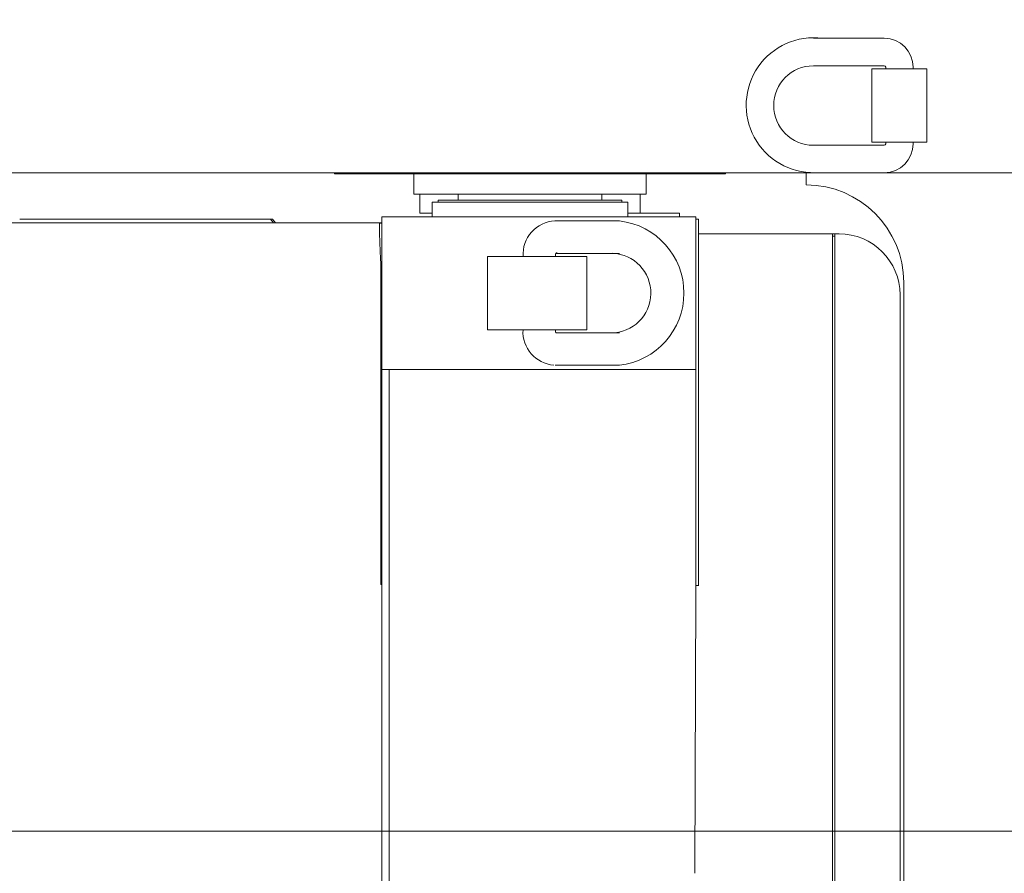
# Model space of a CAD drawing. Extents: x 0 to 59450, y 0 to 42050.
# Tile 156 of 256: x 36276 to 37082, y 7780 to 8479. Entities that reach past the tile are written whole.
import ezdxf

# ---------------------------------------------------------------- set-up
doc = ezdxf.new("R2010")
doc.units = 0
doc.header["$LTSCALE"] = 20
doc.header["$MEASUREMENT"] = 0
doc.layers.get('0').update_dxf_attribs({"linetype": 'CONTINUOUS'})
doc.layers.get('Defpoints').update_dxf_attribs({"linetype": 'CONTINUOUS'})
doc.dimstyles.new('DXF001', dxfattribs={"dimtxt": 3.1, "dimasz": 2, "dimexe": 2, "dimexo": 0.8, "dimgap": 0.09, "dimtad": 1, "dimdsep": 46, "dimtxsty": 'STANDARD', "dimcen": 0.09, "dimazin": 2, "dimtfac": 0.645161, "dimtdec": 4, "dimtmove": 0, "dimatfit": 3, "dimfxl": 1, "dimtvp": 0.66129, "dimtolj": 1, "dimtzin": 0, "dimarcsym": 0})

# ---------------------------------------------------------------- blocks, each defined once
blk = doc.blocks.new('_OPEN')
at = {"color": 0, "linetype": 'ByBlock', "lineweight": -2}
for p, q in [((-1, 0.166667), (0, 0)), ((0, 0), (-1, -0.166667)), ((0, 0), (-1, 0))]:
    blk.add_line(p, q, dxfattribs=at)
blk = doc.blocks.new('*D25')
at = {"color": 0, "linetype": 'Continuous', "lineweight": -2}
for p, q in [((33993.62, 7815.57), (33993.62, 10548.85)), ((33995.62, 10546.85), (37637.62, 10546.85)), ((37639.62, 7815.57), (37639.62, 10548.85))]:
    blk.add_line(p, q, dxfattribs=at)
at = {"layer": 'Defpoints', "color": 0, "linetype": 'Continuous'}
for p in [(37639.62, 10546.85), (33993.62, 7814.77), (37639.62, 7814.77)]:
    blk.add_point(p, dxfattribs=at)
at = {"color": 0, "linetype": 'Continuous', "lineweight": -2, "xscale": 2, "yscale": 2, "zscale": 2, "rotation": 180}
blk.add_blockref('_OPEN', (33993.62, 10546.85), dxfattribs=at)
at = {"color": 0, "linetype": 'Continuous', "lineweight": -2, "xscale": 2, "yscale": 2, "zscale": 2}
blk.add_blockref('_OPEN', (37639.62, 10546.85), dxfattribs=at)
at = {"color": 0, "linetype": 'Continuous', "lineweight": 13, "insert": (35990.52, 10596.94), "char_height": 100, "attachment_point": 5}
blk.add_mtext('\\A1;\\A1;3650', dxfattribs=at)
blk = doc.blocks.new('*D26')
at = {"color": 0, "linetype": 'Continuous', "lineweight": -2}
for p, q in [((29203.49, 7815.57), (29203.49, 13439.63)), ((37639.62, 7815.57), (37639.62, 13439.63)), ((37637.62, 13437.63), (29205.49, 13437.63))]:
    blk.add_line(p, q, dxfattribs=at)
at = {"layer": 'Defpoints', "color": 0, "linetype": 'Continuous'}
for p in [(29203.49, 13437.63), (29203.49, 7814.77), (37639.62, 7814.77)]:
    blk.add_point(p, dxfattribs=at)
at = {"color": 0, "linetype": 'Continuous', "lineweight": -2, "xscale": 2, "yscale": 2, "zscale": 2, "rotation": 180}
blk.add_blockref('_OPEN', (29203.49, 13437.63), dxfattribs=at)
at = {"color": 0, "linetype": 'Continuous', "lineweight": -2, "xscale": 2, "yscale": 2, "zscale": 2}
blk.add_blockref('_OPEN', (37639.62, 13437.63), dxfattribs=at)
at = {"color": 0, "linetype": 'Continuous', "lineweight": 13, "insert": (33595.45, 13487.72), "char_height": 100, "attachment_point": 5}
blk.add_mtext('\\A1;\\A1;8440', dxfattribs=at)

msp = doc.modelspace()

# ---------------------------------------------------------------- linework, layer by layer
at = {"color": 3, "linetype": 'Continuous', "lineweight": 13}
for p, q in [((36928.913, 8463.772), (36925.625, 8463.772)), ((36931.425, 8463.772), (36928.913, 8463.772)), ((36933.055, 8463.772), (36931.425, 8463.772)), ((36934.324, 8463.773), (36933.055, 8463.772)), ((36935.729, 8463.773), (36934.324, 8463.773)), ((36937.224, 8463.773), (36935.729, 8463.773)), ((36938.686, 8463.773), (36937.224, 8463.773)), ((36940.124, 8463.773), (36938.686, 8463.773)), ((36941.571, 8463.773), (36940.124, 8463.773)), ((36943.024, 8463.773), (36941.571, 8463.773)), ((36944.475, 8463.773), (36943.024, 8463.773)), ((36945.924, 8463.773), (36944.475, 8463.773)), ((36947.374, 8463.773), (36945.924, 8463.773)), ((36948.824, 8463.773), (36947.374, 8463.773)), ((36950.274, 8463.773), (36948.824, 8463.773)), ((36951.724, 8463.773), (36950.274, 8463.773)), ((36953.174, 8463.773), (36951.724, 8463.773)), ((36954.624, 8463.773), (36953.174, 8463.773)), ((36956.074, 8463.773), (36954.624, 8463.773)), ((36957.524, 8463.773), (36956.074, 8463.773)), ((36958.974, 8463.773), (36957.524, 8463.773)), ((36960.424, 8463.773), (36958.974, 8463.773)), ((36961.874, 8463.773), (36960.424, 8463.773)), ((36963.324, 8463.773), (36961.874, 8463.773)), ((36964.774, 8463.773), (36963.324, 8463.773)), ((36966.224, 8463.773), (36964.774, 8463.773)), ((36967.674, 8463.773), (36966.224, 8463.773)), ((36969.124, 8463.773), (36967.674, 8463.773)), ((36970.574, 8463.773), (36969.124, 8463.773)), ((36972.024, 8463.773), (36970.574, 8463.773)), ((36973.474, 8463.773), (36972.024, 8463.773)), ((36974.924, 8463.773), (36973.474, 8463.773)), ((36976.374, 8463.772), (36974.924, 8463.773)), ((36977.824, 8463.772), (36976.374, 8463.772)), ((36979.274, 8463.772), (36977.824, 8463.772)), ((36980.724, 8463.772), (36979.274, 8463.772)), ((36982.174, 8463.772), (36980.724, 8463.772)), ((36983.624, 8463.772), (36982.174, 8463.772)), ((36925.625, 8441.274), (36927.075, 8441.274)), ((36927.075, 8441.274), (36928.525, 8441.274)), ((36928.525, 8441.274), (36929.975, 8441.274)), ((36929.975, 8441.274), (36931.425, 8441.274)), ((36931.425, 8441.274), (36932.874, 8441.274)), ((36932.874, 8441.274), (36934.324, 8441.274)), ((36934.324, 8441.274), (36935.774, 8441.274)), ((36935.774, 8441.274), (36937.224, 8441.274)), ((36937.224, 8441.274), (36938.674, 8441.274)), ((36938.674, 8441.274), (36940.124, 8441.274)), ((36940.124, 8441.274), (36941.574, 8441.274)), ((36941.574, 8441.274), (36943.024, 8441.274)), ((36943.024, 8441.274), (36944.474, 8441.274)), ((36944.474, 8441.274), (36945.924, 8441.274)), ((36945.924, 8441.274), (36947.374, 8441.274)), ((36947.374, 8441.274), (36948.824, 8441.274)), ((36948.824, 8441.274), (36950.274, 8441.274)), ((36950.274, 8441.274), (36951.724, 8441.274)), ((36951.724, 8441.274), (36953.174, 8441.274)), ((36953.174, 8441.274), (36954.624, 8441.274)), ((36954.624, 8441.274), (36956.074, 8441.274)), ((36956.074, 8441.274), (36957.524, 8441.274)), ((36957.524, 8441.274), (36958.974, 8441.274)), ((36958.974, 8441.274), (36960.424, 8441.274)), ((36960.424, 8441.274), (36961.874, 8441.274)), ((36961.874, 8441.274), (36963.324, 8441.274)), ((36963.324, 8441.274), (36964.773, 8441.274)), ((36964.773, 8441.274), (36966.224, 8441.274)), ((36966.224, 8441.274), (36967.677, 8441.274)), ((36967.677, 8441.274), (36969.124, 8441.274)), ((36969.124, 8441.274), (36970.563, 8441.274)), ((36970.563, 8441.274), (36972.024, 8441.274)), ((36972.024, 8441.274), (36973.52, 8441.274)), ((36973.52, 8441.274), (36974.924, 8441.274)), ((36974.924, 8441.274), (36976.194, 8441.274)), ((36976.194, 8441.274), (36977.824, 8441.274)), ((36977.824, 8441.274), (36980.336, 8441.274)), ((36980.336, 8441.274), (36983.624, 8441.274)), ((36973.624, 8438.774), (37018.624, 8438.774)), ((36973.624, 8378.774), (36973.624, 8438.774)), ((36984.873, 8440.025), (36984.873, 8439.994)), ((36984.873, 8439.994), (36984.873, 8439.962)), ((36984.873, 8439.962), (36984.873, 8439.931)), ((36984.873, 8439.931), (36984.873, 8439.9)), ((36984.873, 8439.9), (36984.873, 8439.868)), ((36984.873, 8439.868), (36984.874, 8439.837)), ((36984.874, 8438.96), (36984.873, 8438.933)), ((36984.873, 8438.933), (36984.873, 8438.898)), ((36984.873, 8438.898), (36984.873, 8438.844)), ((36984.873, 8438.844), (36984.873, 8438.773)), ((36984.874, 8439.837), (36984.874, 8439.806)), ((36984.874, 8439.806), (36984.874, 8439.774)), ((36984.874, 8439.774), (36984.874, 8439.743)), ((36984.874, 8439.743), (36984.874, 8439.712)), ((36984.874, 8439.712), (36984.874, 8439.68)), ((36984.874, 8439.68), (36984.874, 8439.649)), ((36984.874, 8439.649), (36984.874, 8439.618)), ((36984.874, 8439.618), (36984.874, 8439.586)), ((36984.874, 8439.586), (36984.874, 8439.555)), ((36984.874, 8439.555), (36984.874, 8439.524)), ((36984.874, 8439.524), (36984.874, 8439.492)), ((36984.874, 8439.492), (36984.874, 8439.461)), ((36984.874, 8439.461), (36984.874, 8439.43)), ((36984.874, 8439.43), (36984.874, 8439.399)), ((36984.874, 8439.399), (36984.874, 8439.367)), ((36984.874, 8439.367), (36984.874, 8439.336)), ((36984.874, 8439.336), (36984.874, 8439.305)), ((36984.874, 8439.305), (36984.874, 8439.273)), ((36984.874, 8439.273), (36984.874, 8439.242)), ((36984.874, 8439.242), (36984.874, 8439.211)), ((36984.874, 8439.211), (36984.874, 8439.18)), ((36984.874, 8439.18), (36984.874, 8439.148)), ((36984.874, 8439.148), (36984.874, 8439.117)), ((36984.874, 8439.117), (36984.874, 8439.086)), ((36984.874, 8439.086), (36984.874, 8439.055)), ((36984.874, 8439.055), (36984.874, 8439.023)), ((36984.874, 8439.023), (36984.874, 8438.991)), ((36984.874, 8438.991), (36984.874, 8438.96)), ((37007.375, 8438.773), (37007.375, 8440.025)), ((37018.624, 8438.774), (37018.624, 8378.774)), ((36928.91, 8376.274), (36925.621, 8376.274)), ((36931.422, 8376.274), (36928.91, 8376.274)), ((36933.052, 8376.274), (36931.422, 8376.274)), ((36934.322, 8376.274), (36933.052, 8376.274)), ((36935.726, 8376.274), (36934.322, 8376.274)), ((36937.222, 8376.274), (36935.726, 8376.274)), ((36938.683, 8376.274), (36937.222, 8376.274)), ((36940.122, 8376.274), (36938.683, 8376.274)), ((36941.569, 8376.274), (36940.122, 8376.274)), ((36943.022, 8376.274), (36941.569, 8376.274)), ((36944.473, 8376.274), (36943.022, 8376.274)), ((36945.922, 8376.274), (36944.473, 8376.274)), ((36947.372, 8376.274), (36945.922, 8376.274)), ((36948.822, 8376.274), (36947.372, 8376.274)), ((36950.273, 8376.274), (36948.822, 8376.274)), ((36951.723, 8376.274), (36950.273, 8376.274)), ((36953.173, 8376.274), (36951.723, 8376.274)), ((36954.623, 8376.274), (36953.173, 8376.274)), ((36956.073, 8376.274), (36954.623, 8376.274)), ((36957.523, 8376.274), (36956.073, 8376.274)), ((36958.973, 8376.274), (36957.523, 8376.274)), ((36960.423, 8376.274), (36958.973, 8376.274)), ((36961.873, 8376.274), (36960.423, 8376.274)), ((36963.323, 8376.274), (36961.873, 8376.274)), ((36964.773, 8376.274), (36963.323, 8376.274)), ((36966.223, 8376.274), (36964.773, 8376.274)), ((36967.673, 8376.274), (36966.223, 8376.274)), ((36969.123, 8376.274), (36967.673, 8376.274)), ((36970.574, 8376.274), (36969.123, 8376.274)), ((36972.024, 8376.274), (36970.574, 8376.274)), ((36973.474, 8376.274), (36972.024, 8376.274)), ((36974.924, 8376.274), (36973.474, 8376.274)), ((37018.624, 8378.774), (36973.624, 8378.774)), ((36976.374, 8376.274), (36974.924, 8376.274)), ((36977.824, 8376.274), (36976.374, 8376.274)), ((36979.274, 8376.274), (36977.824, 8376.274)), ((36980.724, 8376.274), (36979.274, 8376.274)), ((36982.174, 8376.274), (36980.724, 8376.274)), ((36983.624, 8376.274), (36982.174, 8376.274)), ((36984.873, 8378.772), (36984.873, 8377.523)), ((37007.375, 8377.523), (37007.375, 8378.772)), ((35665.593, 8353.774), (36925.621, 8353.774)), ((36533.624, 8353.774), (36533.624, 8352.774)), ((36533.624, 8352.774), (36853.624, 8352.774)), ((36533.624, 8352.774), (36853.624, 8352.774)), ((36583.808, 8352.774), (36618.125, 8352.774)), ((36598.624, 8352.772), (36598.624, 8336.274)), ((36618.125, 8352.774), (36769.122, 8352.774)), ((36769.122, 8352.774), (36803.44, 8352.774)), ((36788.624, 8336.274), (36788.624, 8352.772)), ((36853.624, 8352.774), (36853.624, 8353.774)), ((36919.624, 8343.774), (36919.624, 8353.774)), ((36925.621, 8353.772), (36927.071, 8353.773)), ((36927.071, 8353.773), (36928.521, 8353.773)), ((36928.521, 8353.773), (36929.971, 8353.773)), ((36929.971, 8353.773), (36931.422, 8353.773)), ((36931.422, 8353.773), (36932.872, 8353.773)), ((36932.872, 8353.773), (36934.322, 8353.773)), ((36934.322, 8353.773), (36935.772, 8353.773)), ((36935.772, 8353.773), (36937.222, 8353.773)), ((36937.222, 8353.773), (36938.672, 8353.773)), ((36938.672, 8353.773), (36940.122, 8353.773)), ((36940.122, 8353.773), (36941.572, 8353.773)), ((36941.572, 8353.773), (36943.022, 8353.773)), ((36943.022, 8353.773), (36944.472, 8353.773)), ((36944.472, 8353.773), (36945.922, 8353.773)), ((36945.922, 8353.773), (36947.372, 8353.773)), ((36947.372, 8353.773), (36948.822, 8353.773)), ((36948.822, 8353.773), (36950.272, 8353.773)), ((36950.272, 8353.773), (36951.723, 8353.773)), ((36951.723, 8353.773), (36953.173, 8353.773)), ((36953.173, 8353.773), (36954.623, 8353.773)), ((36954.623, 8353.773), (36956.073, 8353.773)), ((36956.073, 8353.773), (36957.523, 8353.773)), ((36957.523, 8353.773), (36958.973, 8353.773)), ((36958.973, 8353.773), (36960.423, 8353.773)), ((36960.423, 8353.773), (36961.873, 8353.773)), ((36961.873, 8353.773), (36963.323, 8353.773)), ((36963.323, 8353.773), (36964.772, 8353.773)), ((36964.772, 8353.773), (36966.223, 8353.773)), ((36966.223, 8353.773), (36967.676, 8353.773)), ((36967.676, 8353.773), (36969.123, 8353.773)), ((36969.123, 8353.773), (36970.562, 8353.773)), ((36970.562, 8353.773), (36972.024, 8353.773)), ((36972.024, 8353.773), (36973.519, 8353.773)), ((36973.519, 8353.773), (36974.924, 8353.773)), ((36974.924, 8353.773), (36976.193, 8353.773)), ((36976.193, 8353.773), (36977.824, 8353.773)), ((36977.824, 8353.773), (36980.335, 8353.773)), ((36980.335, 8353.773), (36983.624, 8353.772)), ((36983.624, 8353.774), (37608.624, 8353.774)), ((36598.624, 8336.274), (36693.624, 8336.274)), ((36603.485, 8320.774), (36603.485, 8336.274)), ((36634.836, 8336.274), (36634.836, 8331.274)), ((36693.624, 8336.274), (36788.624, 8336.274)), ((36752.412, 8331.274), (36752.412, 8336.274)), ((36783.763, 8336.274), (36783.763, 8320.774)), ((36613.624, 8329.774), (36613.624, 8317.774)), ((36773.624, 8329.774), (36613.624, 8329.774)), ((36634.836, 8331.274), (36618.384, 8331.274)), ((36618.384, 8331.274), (36618.384, 8329.774)), ((36634.836, 8331.274), (36752.412, 8331.274)), ((36768.863, 8331.274), (36752.412, 8331.274)), ((36768.863, 8329.774), (36768.863, 8331.274)), ((36773.624, 8317.774), (36773.624, 8329.774)), ((36613.624, 8320.774), (36603.485, 8320.774)), ((36783.763, 8320.774), (36773.624, 8320.774)), ((36783.764, 8320.774), (36815.122, 8320.774)), ((36815.122, 8320.774), (36816.029, 8320.774)), ((36816.029, 8317.774), (36816.029, 8320.774)), ((36572.23, 8312.774), (34412.158, 8312.774)), ((36275.797, 8315.774), (36305.588, 8315.774)), ((36305.588, 8315.774), (36481.193, 8315.774)), ((36483.689, 8312.774), (36481.193, 8315.774)), ((36481.193, 8315.774), (36482.729, 8315.774)), ((36482.729, 8315.774), (36485.267, 8312.774)), ((36570.652, 8312.569), (36570.632, 8312.559)), ((36572.23, 8312.568), (36570.651, 8312.568)), ((36601.234, 8317.774), (36572.23, 8317.774)), ((36572.23, 8317.774), (36572.23, 8192.774)), ((36621.719, 8317.774), (36601.234, 8317.774)), ((36808.483, 8317.774), (36621.719, 8317.774)), ((36766.946, 8314.272), (36714.088, 8314.272)), ((36828.276, 8317.774), (36808.483, 8317.774)), ((36829.388, 8317.774), (36828.276, 8317.774)), ((36829.388, 8315.773), (36829.388, 8317.774)), ((36829.388, 8015.774), (36829.388, 8315.774)), ((36831.547, 8315.774), (36829.388, 8315.774)), ((36831.548, 8015.674), (36831.548, 8315.874)), ((36831.548, 8303.774), (36894.82, 8303.774)), ((36894.82, 8303.774), (36927.528, 8303.774)), ((36927.528, 8303.774), (36946.624, 8303.774)), ((36941.28, 8303.774), (36941.28, 8301.774)), ((36943.28, 8303.774), (36943.28, 8301.774)), ((36570.478, 8302.197), (36570.49, 8301.731)), ((36570.49, 8301.731), (36570.504, 8301.256)), ((36570.504, 8301.256), (36570.518, 8300.772)), ((36570.518, 8300.772), (36570.532, 8300.281)), ((36570.532, 8300.281), (36570.548, 8299.782)), ((36570.548, 8299.782), (36570.564, 8299.277)), ((36570.564, 8299.277), (36570.581, 8298.765)), ((36570.581, 8298.765), (36570.598, 8298.248)), ((36570.598, 8298.248), (36570.616, 8297.725)), ((36570.616, 8297.725), (36570.635, 8297.196)), ((36570.635, 8297.196), (36570.654, 8296.662)), ((36570.654, 8296.662), (36570.674, 8296.122)), ((36570.674, 8296.122), (36570.695, 8295.577)), ((36570.695, 8295.577), (36570.716, 8295.027)), ((36941.28, 8301.774), (36941.28, 7329.774)), ((36941.28, 8301.774), (36943.28, 8301.774)), ((36943.28, 8301.774), (36943.28, 7329.774)), ((36570.716, 8295.027), (36570.738, 8294.472)), ((36570.738, 8294.472), (36570.761, 8293.912)), ((36570.761, 8293.912), (36570.784, 8293.347)), ((36570.784, 8293.347), (36570.807, 8292.779)), ((36570.807, 8292.779), (36570.832, 8292.205)), ((36570.832, 8292.205), (36570.856, 8291.628)), ((36570.856, 8291.628), (36570.882, 8291.047)), ((36570.882, 8291.047), (36570.908, 8290.462)), ((36570.908, 8290.462), (36570.934, 8289.874)), ((36570.934, 8289.874), (36570.961, 8289.282)), ((36570.961, 8289.282), (36570.989, 8288.687)), ((36570.989, 8288.687), (36571.017, 8288.088)), ((36571.017, 8288.088), (36571.046, 8287.486)), ((36571.046, 8287.486), (36571.075, 8286.883)), ((36714.935, 8287.774), (36716.235, 8287.774)), ((36714.969, 8287.99), (36714.965, 8287.988)), ((36715.762, 8288.194), (36715.736, 8288.194)), ((36716.235, 8287.774), (36717.535, 8287.774)), ((36717.535, 8287.774), (36718.836, 8287.774)), ((36718.836, 8287.774), (36720.136, 8287.774)), ((36720.136, 8287.774), (36721.436, 8287.774)), ((36721.436, 8287.774), (36722.737, 8287.774)), ((36722.737, 8287.774), (36724.037, 8287.774)), ((36724.037, 8287.774), (36725.337, 8287.774)), ((36725.337, 8287.774), (36726.638, 8287.773)), ((36726.638, 8287.773), (36727.938, 8287.773)), ((36727.938, 8287.773), (36729.238, 8287.773)), ((36729.238, 8287.773), (36730.539, 8287.773)), ((36730.539, 8287.773), (36731.839, 8287.773)), ((36731.839, 8287.773), (36733.139, 8287.773)), ((36733.139, 8287.773), (36734.44, 8287.773)), ((36734.44, 8287.773), (36735.74, 8287.773)), ((36735.74, 8287.773), (36737.04, 8287.773)), ((36737.04, 8287.773), (36738.341, 8287.773)), ((36738.341, 8287.773), (36739.641, 8287.773)), ((36739.641, 8287.773), (36740.941, 8287.773)), ((36740.941, 8287.773), (36742.241, 8287.773)), ((36742.241, 8287.773), (36743.542, 8287.773)), ((36743.542, 8287.773), (36744.842, 8287.773)), ((36744.842, 8287.773), (36746.142, 8287.773)), ((36746.142, 8287.773), (36747.443, 8287.773)), ((36747.443, 8287.773), (36748.743, 8287.773)), ((36748.743, 8287.773), (36750.042, 8287.773)), ((36750.042, 8287.773), (36751.343, 8287.773)), ((36751.343, 8287.773), (36752.646, 8287.773)), ((36752.646, 8287.773), (36753.944, 8287.773)), ((36753.944, 8287.773), (36755.234, 8287.773)), ((36755.234, 8287.773), (36756.544, 8287.773)), ((36756.544, 8287.773), (36757.886, 8287.773)), ((36757.886, 8287.773), (36759.145, 8287.773)), ((36759.145, 8287.773), (36760.283, 8287.773)), ((36760.283, 8287.773), (36761.745, 8287.772)), ((36761.745, 8287.772), (36763.997, 8287.772)), ((36763.997, 8287.772), (36766.946, 8287.772)), ((36571.075, 8286.883), (36571.104, 8286.281)), ((36571.104, 8286.281), (36571.135, 8285.667)), ((36571.135, 8285.667), (36571.166, 8285.035)), ((36571.166, 8285.035), (36571.196, 8284.441)), ((36571.196, 8284.441), (36571.224, 8283.903)), ((36571.224, 8283.903), (36571.26, 8283.208)), ((36571.317, 8282.133), (36571.393, 8280.722)), ((36572.23, 8280.721), (36571.395, 8280.721)), ((36571.395, 8280.721), (36571.395, 8016.611)), ((36658.896, 8285.274), (36658.896, 8225.274)), ((36658.896, 8285.274), (36667.484, 8285.274)), ((36667.484, 8285.274), (36740.142, 8285.274)), ((36714.392, 8285.873), (36714.393, 8285.892)), ((36714.392, 8285.854), (36714.392, 8285.873)), ((36714.392, 8285.836), (36714.392, 8285.854)), ((36714.392, 8285.817), (36714.392, 8285.836)), ((36714.392, 8285.798), (36714.392, 8285.817)), ((36714.392, 8285.78), (36714.392, 8285.798)), ((36714.392, 8285.761), (36714.392, 8285.78)), ((36714.392, 8285.742), (36714.392, 8285.761)), ((36714.392, 8285.723), (36714.392, 8285.742)), ((36714.392, 8285.705), (36714.392, 8285.723)), ((36714.392, 8285.686), (36714.392, 8285.705)), ((36714.392, 8285.667), (36714.392, 8285.686)), ((36714.392, 8285.649), (36714.392, 8285.667)), ((36714.392, 8285.63), (36714.392, 8285.649)), ((36714.392, 8285.611), (36714.392, 8285.63)), ((36714.392, 8285.592), (36714.392, 8285.611)), ((36714.392, 8285.574), (36714.392, 8285.592)), ((36714.392, 8285.555), (36714.392, 8285.574)), ((36714.392, 8285.536), (36714.392, 8285.555)), ((36714.392, 8285.517), (36714.392, 8285.536)), ((36714.392, 8285.499), (36714.392, 8285.517)), ((36714.392, 8285.48), (36714.392, 8285.499)), ((36714.392, 8285.461), (36714.392, 8285.48)), ((36714.392, 8285.443), (36714.392, 8285.461)), ((36714.392, 8285.424), (36714.392, 8285.443)), ((36714.392, 8285.405), (36714.392, 8285.424)), ((36714.393, 8285.386), (36714.392, 8285.405)), ((36714.393, 8286.023), (36714.393, 8286.072)), ((36714.393, 8285.98), (36714.393, 8286.023)), ((36714.393, 8285.948), (36714.393, 8285.98)), ((36714.393, 8285.927), (36714.393, 8285.948)), ((36714.393, 8285.911), (36714.393, 8285.927)), ((36714.393, 8285.892), (36714.393, 8285.911)), ((36714.393, 8285.368), (36714.393, 8285.386)), ((36714.393, 8285.349), (36714.393, 8285.368)), ((36714.393, 8285.33), (36714.393, 8285.349)), ((36714.393, 8285.312), (36714.393, 8285.33)), ((36714.393, 8285.293), (36714.393, 8285.312)), ((36714.393, 8285.274), (36714.393, 8285.293)), ((36740.142, 8225.274), (36740.142, 8285.274)), ((36999.624, 7285.774), (36999.624, 8263.774)), ((36996.624, 8253.774), (36996.624, 7295.774)), ((36667.484, 8225.274), (36658.896, 8225.274)), ((36740.142, 8225.274), (36667.484, 8225.274)), ((36687.892, 8225.274), (36687.892, 8225.255)), ((36687.892, 8225.255), (36687.892, 8225.236)), ((36687.892, 8225.236), (36687.892, 8225.217)), ((36687.892, 8225.217), (36687.892, 8225.199)), ((36687.892, 8225.199), (36687.892, 8225.18)), ((36687.892, 8225.18), (36687.892, 8225.161)), ((36687.892, 8225.161), (36687.892, 8225.142)), ((36687.892, 8225.142), (36687.892, 8225.124)), ((36687.892, 8225.124), (36687.892, 8225.105)), ((36687.892, 8225.105), (36687.892, 8225.086)), ((36687.892, 8225.086), (36687.892, 8225.067)), ((36687.892, 8225.067), (36687.892, 8225.049)), ((36687.892, 8225.049), (36687.892, 8225.03)), ((36687.892, 8225.03), (36687.892, 8225.011)), ((36687.892, 8225.011), (36687.892, 8224.992)), ((36687.892, 8224.992), (36687.892, 8224.974)), ((36687.892, 8224.974), (36687.892, 8224.955)), ((36687.892, 8224.955), (36687.892, 8224.936)), ((36687.892, 8224.936), (36687.892, 8224.917)), ((36687.892, 8224.917), (36687.892, 8224.899)), ((36687.892, 8224.899), (36687.892, 8224.88)), ((36687.892, 8224.88), (36687.892, 8224.861)), ((36687.892, 8224.861), (36687.892, 8224.843)), ((36687.892, 8224.843), (36687.892, 8224.824)), ((36687.892, 8224.824), (36687.892, 8224.805)), ((36687.892, 8224.805), (36687.892, 8224.786)), ((36687.892, 8224.786), (36687.892, 8224.768)), ((36687.892, 8224.768), (36687.892, 8224.749)), ((36687.892, 8224.749), (36687.892, 8224.73)), ((36687.892, 8224.73), (36687.892, 8224.712)), ((36687.892, 8224.712), (36687.892, 8224.693)), ((36687.892, 8224.693), (36687.892, 8224.674)), ((36687.892, 8224.674), (36687.892, 8224.655)), ((36687.892, 8224.655), (36687.892, 8224.637)), ((36687.892, 8224.637), (36687.892, 8224.62)), ((36687.892, 8224.62), (36687.892, 8224.599)), ((36687.892, 8224.599), (36687.893, 8224.567)), ((36687.893, 8224.567), (36687.893, 8224.525)), ((36714.392, 8225.123), (36714.393, 8225.143)), ((36714.392, 8225.105), (36714.392, 8225.123)), ((36714.392, 8225.086), (36714.392, 8225.105)), ((36714.392, 8225.067), (36714.392, 8225.086)), ((36714.392, 8225.049), (36714.392, 8225.067)), ((36714.392, 8225.03), (36714.392, 8225.049)), ((36714.392, 8225.011), (36714.392, 8225.03)), ((36714.392, 8224.992), (36714.392, 8225.011)), ((36714.392, 8224.974), (36714.392, 8224.992)), ((36714.392, 8224.955), (36714.392, 8224.974)), ((36714.392, 8224.936), (36714.392, 8224.955)), ((36714.392, 8224.917), (36714.392, 8224.936)), ((36714.392, 8224.899), (36714.392, 8224.917)), ((36714.392, 8224.88), (36714.392, 8224.899)), ((36714.392, 8224.861), (36714.392, 8224.88)), ((36714.392, 8224.843), (36714.392, 8224.861)), ((36714.392, 8224.824), (36714.392, 8224.843)), ((36714.392, 8224.805), (36714.392, 8224.824)), ((36714.392, 8224.786), (36714.392, 8224.805)), ((36714.392, 8224.768), (36714.392, 8224.786)), ((36714.392, 8224.749), (36714.392, 8224.768)), ((36714.392, 8224.73), (36714.392, 8224.749)), ((36714.392, 8224.712), (36714.392, 8224.73)), ((36714.392, 8224.693), (36714.392, 8224.712)), ((36714.392, 8224.674), (36714.392, 8224.693)), ((36714.392, 8224.656), (36714.392, 8224.674)), ((36714.393, 8224.637), (36714.392, 8224.656)), ((36714.393, 8225.231), (36714.393, 8225.273)), ((36714.393, 8225.198), (36714.393, 8225.231)), ((36714.393, 8225.177), (36714.393, 8225.198)), ((36714.393, 8225.161), (36714.393, 8225.177)), ((36714.393, 8225.143), (36714.393, 8225.161)), ((36714.393, 8224.618), (36714.393, 8224.637)), ((36714.393, 8224.599), (36714.393, 8224.618)), ((36714.393, 8224.581), (36714.393, 8224.599)), ((36714.393, 8224.562), (36714.393, 8224.581)), ((36714.393, 8224.543), (36714.393, 8224.562)), ((36714.393, 8224.525), (36714.393, 8224.543)), ((36717.779, 8222.774), (36714.823, 8222.774)), ((36720.036, 8222.774), (36717.779, 8222.774)), ((36721.501, 8222.774), (36720.036, 8222.774)), ((36722.642, 8222.774), (36721.501, 8222.774)), ((36723.904, 8222.774), (36722.642, 8222.774)), ((36725.248, 8222.774), (36723.904, 8222.774)), ((36726.562, 8222.773), (36725.248, 8222.774)), ((36727.854, 8222.773), (36726.562, 8222.773)), ((36729.155, 8222.773), (36727.854, 8222.773)), ((36730.461, 8222.773), (36729.155, 8222.773)), ((36731.764, 8222.773), (36730.461, 8222.773)), ((36733.067, 8222.773), (36731.764, 8222.773)), ((36734.37, 8222.773), (36733.067, 8222.773)), ((36735.673, 8222.773), (36734.37, 8222.773)), ((36736.976, 8222.773), (36735.673, 8222.773)), ((36738.279, 8222.773), (36736.976, 8222.773)), ((36739.582, 8222.773), (36738.279, 8222.773)), ((36740.885, 8222.773), (36739.582, 8222.773)), ((36742.188, 8222.773), (36740.885, 8222.773)), ((36743.492, 8222.773), (36742.188, 8222.773)), ((36744.795, 8222.773), (36743.492, 8222.773)), ((36746.098, 8222.773), (36744.795, 8222.773)), ((36747.401, 8222.773), (36746.098, 8222.773)), ((36748.704, 8222.773), (36747.401, 8222.773)), ((36750.007, 8222.773), (36748.704, 8222.773)), ((36751.31, 8222.773), (36750.007, 8222.773)), ((36752.613, 8222.773), (36751.31, 8222.773)), ((36753.916, 8222.773), (36752.613, 8222.773)), ((36755.219, 8222.773), (36753.916, 8222.773)), ((36756.522, 8222.773), (36755.219, 8222.773)), ((36757.825, 8222.773), (36756.522, 8222.773)), ((36759.128, 8222.773), (36757.825, 8222.773)), ((36760.431, 8222.773), (36759.128, 8222.773)), ((36761.734, 8222.772), (36760.431, 8222.773)), ((36763.037, 8222.772), (36761.734, 8222.772)), ((36764.34, 8222.772), (36763.037, 8222.772)), ((36765.643, 8222.772), (36764.34, 8222.772)), ((36766.946, 8222.772), (36765.643, 8222.772)), ((36572.23, 8192.774), (36578.23, 8192.774)), ((36572.279, 7939.774), (36572.279, 8192.774)), ((36578.23, 8192.774), (36578.23, 7356.774)), ((36601.234, 8192.774), (36578.23, 8192.774)), ((36621.719, 8192.774), (36601.234, 8192.774)), ((36808.483, 8192.774), (36621.719, 8192.774)), ((36714.088, 8196.272), (36766.946, 8196.272)), ((36828.276, 8192.774), (36808.483, 8192.774)), ((36829.333, 8192.774), (36828.276, 8192.774)), ((36829.333, 8192.774), (36829.388, 8192.774)), ((36829.333, 8010.337), (36829.333, 8192.774)), ((36571.395, 8016.611), (36572.279, 8016.611)), ((36829.333, 8015.774), (36829.388, 8015.774)), ((36829.388, 8015.774), (36831.547, 8015.774)), ((36828.503, 7781.619), (36829.322, 8010.337)), ((36572.274, 7981.244), (36572.271, 7979.755)), ((36572.277, 7982.732), (36572.274, 7981.244)), ((36572.28, 7984.222), (36572.277, 7982.732)), ((36572.259, 7973.802), (36572.257, 7972.315)), ((36572.262, 7975.29), (36572.259, 7973.802)), ((36572.265, 7976.778), (36572.262, 7975.29)), ((36572.268, 7978.266), (36572.265, 7976.778)), ((36572.271, 7979.755), (36572.268, 7978.266)), ((36572.248, 7966.371), (36572.246, 7964.887)), ((36572.25, 7967.856), (36572.248, 7966.371)), ((36572.252, 7969.342), (36572.25, 7967.856)), ((36572.254, 7970.828), (36572.252, 7969.342)), ((36572.257, 7972.315), (36572.254, 7970.828)), ((36572.238, 7957.473), (36572.237, 7955.99)), ((36572.24, 7958.955), (36572.238, 7957.473)), ((36572.241, 7960.436), (36572.24, 7958.955)), ((36572.243, 7961.919), (36572.241, 7960.436)), ((36572.244, 7963.402), (36572.243, 7961.919)), ((36572.246, 7964.887), (36572.244, 7963.402)), ((36572.233, 7950.034), (36572.232, 7948.605)), ((36572.234, 7951.557), (36572.233, 7950.034)), ((36572.235, 7953.047), (36572.234, 7951.557)), ((36572.236, 7954.514), (36572.235, 7953.047)), ((36572.237, 7955.99), (36572.236, 7954.514)), ((36572.231, 7943.109), (36572.23, 7939.774)), ((36572.232, 7947.313), (36572.231, 7945.657)), ((36572.231, 7945.657), (36572.231, 7943.109)), ((36572.232, 7948.605), (36572.232, 7947.313)), ((36572.23, 7609.774), (36572.23, 7939.774)), ((36572.279, 7939.774), (36572.279, 7609.774)), ((38500.848, 7814.774), (23765.567, 7814.774)), ((36828.497, 7780.332), (36828.498, 7780.525)), ((36828.498, 7780.525), (36828.499, 7780.769)), ((36828.499, 7780.769), (36828.5, 7781.139)), ((36828.5, 7781.139), (36828.501, 7781.621))]:
    msp.add_line(p, q, dxfattribs=at)
for centre, radius, start, end in [((36925.873, 8409), 55.241, 82.53022, 271.242572), ((36983.624, 8440.024), 23.75, 0, 90), ((36925.625, 8408.774), 32.5, 89.999629, 269.994113), ((36983.624, 8440.024), 1.25, 0, 90), ((36983.624, 8377.524), 23.75, 270, 360), ((36983.624, 8377.524), 1.25, 270, 360), ((36919.624, 8263.774), 80, 0, 90), ((36583.468, 8310.649), 13.044, 175.666185, 176.361229), ((36580.662, 8310.879), 10.228, 174.946646, 175.763588), ((36578.232, 8311.115), 7.788, 174.118409, 175.103931), ((36576.241, 8311.338), 5.784, 173.090286, 174.29489), ((36574.602, 8311.558), 4.13, 171.864314, 173.387179), ((36573.333, 8311.757), 2.846, 170.250155, 172.212833), ((36572.351, 8311.946), 1.846, 168.203048, 170.863176), ((36571.651, 8312.11), 1.128, 165.325177, 169.062838), ((36571.168, 8312.254), 0.625, 161.249491, 166.938427), ((36570.877, 8312.369), 0.312, 154.742818, 163.979594), ((36570.722, 8312.457), 0.135, 143.869785, 160.621256), ((36570.665, 8312.511), 0.0582, 124.869213, 153.996124), ((36715.167, 8287.064), 27.239, 92.736728, 183.768577), ((36760.309, 8255.272), 59.372, 276.418488, 443.581512), ((36664.819, 8308.413), 94.438, 179.652612, 179.829977), ((36676.206, 8308.353), 105.825, 179.815841, 179.979707), ((36688.238, 8308.336), 117.857, 179.973226, 180.125531), ((36701.169, 8308.332), 130.788, 180.111635, 180.253316), ((36714.741, 8308.383), 144.361, 180.249539, 180.38204), ((36654.301, 8308.495), 83.92, 179.47241, 179.664608), ((36729.227, 8308.45), 158.847, 180.371359, 180.495353), ((36644.43, 8308.608), 74.049, 179.279912, 179.489605), ((36744.349, 8308.566), 173.969, 180.490384, 180.606974), ((36635.389, 8308.738), 65.006, 179.06553, 179.294662), ((36760.39, 8308.714), 190.01, 180.600482, 180.710159), ((36626.977, 8308.901), 56.592, 178.839417, 179.091787), ((36777.032, 8308.903), 206.653, 180.705505, 180.80913), ((36619.346, 8309.07), 48.96, 178.577686, 178.856254), ((36794.616, 8309.122), 224.239, 180.801623, 180.899559), ((36612.334, 8309.269), 41.945, 178.300995, 178.611276), ((36812.75, 8309.401), 242.375, 180.89803, 180.990959), ((36606.065, 8309.471), 35.673, 177.98052, 178.327), ((36831.82, 8309.705), 261.447, 180.985287, 181.073483), ((36600.34, 8309.698), 29.943, 177.636781, 178.028392), ((36851.403, 8310.063), 281.033, 181.071784, 181.155796), ((36595.257, 8309.926), 24.856, 177.233031, 177.678019), ((36871.906, 8310.448), 301.54, 181.150328, 181.230361), ((36590.769, 8310.166), 20.361, 176.786291, 177.297807), ((36892.87, 8310.888), 322.509, 181.228512, 181.305015), ((36586.871, 8310.403), 16.456, 176.259134, 176.850716), ((36914.738, 8311.361), 344.382, 181.300865, 181.373999), ((36946.624, 8253.774), 50, 0, 90), ((36936.965, 8311.889), 366.615, 181.373224, 181.443364), ((36960.129, 8312.445), 389.786, 181.439251, 181.506504), ((36717.452, 8286.285), 3.024, 158.60546, 159.214611), ((36717.398, 8286.306), 2.967, 158.007009, 158.613705), ((36717.366, 8286.319), 2.932, 157.402758, 158.001682), ((36717.313, 8286.341), 2.875, 156.822741, 157.418899), ((36717.283, 8286.355), 2.842, 156.236528, 156.824333), ((36717.23, 8286.378), 2.784, 155.650999, 156.235617), ((36717.199, 8286.391), 2.75, 155.067458, 155.642992), ((36717.147, 8286.416), 2.692, 154.502631, 155.074701), ((36717.116, 8286.431), 2.658, 153.948648, 154.511334), ((36717.066, 8286.457), 2.601, 153.418714, 153.976922), ((36717.042, 8286.467), 2.576, 152.838415, 153.384787), ((36716.973, 8286.504), 2.498, 152.311517, 152.857504), ((36716.903, 8286.54), 2.419, 151.760145, 152.305624), ((36716.811, 8286.589), 2.314, 151.193496, 151.745543), ((36716.731, 8286.632), 2.224, 150.623887, 151.179103), ((36716.642, 8286.683), 2.121, 150.065768, 150.628624), ((36716.574, 8286.721), 2.043, 149.482043, 150.046086), ((36716.494, 8286.768), 1.951, 148.912716, 149.483418), ((36716.432, 8286.805), 1.878, 148.325577, 148.896544), ((36716.361, 8286.85), 1.794, 147.790263, 148.367102), ((36716.305, 8286.883), 1.729, 147.147446, 147.72297), ((36716.24, 8286.926), 1.652, 146.589838, 147.170015), ((36716.194, 8286.956), 1.596, 146.001685, 146.578631), ((36716.135, 8286.996), 1.525, 145.453797, 146.033778), ((36716.096, 8287.022), 1.478, 144.83177, 145.406033), ((36716.044, 8287.059), 1.415, 144.287359, 144.862453), ((36716.011, 8287.083), 1.374, 143.708179, 144.274316), ((36715.967, 8287.116), 1.319, 143.174705, 143.738687), ((36715.942, 8287.134), 1.288, 142.60474, 143.155553), ((36715.908, 8287.161), 1.244, 142.082338, 142.626806), ((36715.891, 8287.174), 1.223, 141.580072, 142.105475), ((36715.866, 8287.194), 1.191, 141.058292, 141.571781), ((36716.683, 8284.785), 3.633, 117.632898, 118.739703), ((36714.368, 8288.973), 1.152, 299.509447, 300.268841), ((36715.863, 8287.197), 1.187, 140.582644, 141.07004), ((36715.855, 8287.206), 1.175, 140.199228, 140.665366), ((36714.764, 8288.304), 0.375, 299.542097, 301.276277), ((36715.885, 8287.18), 1.214, 139.737605, 140.162939), ((36715.894, 8287.175), 1.225, 139.442334, 139.838891), ((36714.752, 8288.325), 0.399, 301.236669, 302.228511), ((36715.932, 8287.14), 1.277, 139.009188, 139.365608), ((36714.687, 8288.419), 0.513, 303.273675, 303.867355), ((36715.897, 8287.175), 1.227, 138.807195, 139.154406), ((36714.776, 8288.292), 0.358, 303.396225, 304.274015), ((36715.804, 8287.253), 1.106, 138.338731, 138.696978), ((36714.737, 8288.348), 0.427, 304.420554, 305.098878), ((36715.713, 8287.334), 0.984, 137.971999, 138.34563), ((36714.713, 8288.382), 0.468, 305.037725, 305.609733), ((36715.648, 8287.393), 0.896, 137.550106, 137.928565), ((36714.75, 8288.329), 0.403, 305.751931, 306.379121), ((36715.571, 8287.464), 0.791, 137.1892, 137.582688), ((36714.777, 8288.293), 0.358, 306.371242, 307.038477), ((36715.508, 8287.52), 0.707, 136.678223, 137.080209), ((36714.784, 8288.285), 0.348, 306.970066, 307.603974), ((36715.438, 8287.587), 0.61, 136.322576, 136.744497), ((36714.8, 8288.263), 0.321, 307.686233, 308.319202), ((36715.382, 8287.64), 0.533, 135.891075, 136.323952), ((36715.635, 8286.834), 1.332, 116.266449, 118.562817), ((36714.819, 8288.239), 0.29, 308.284931, 308.924129), ((36715.32, 8287.701), 0.446, 135.449528, 135.909202), ((36714.844, 8288.207), 0.249, 308.967234, 309.639185), ((36715.268, 8287.75), 0.375, 134.761253, 135.238746), ((36714.866, 8288.182), 0.216, 309.490145, 310.177613), ((36715.215, 8287.805), 0.298, 134.440487, 134.959563), ((36714.894, 8288.149), 0.172, 310.167503, 310.9259), ((36715.169, 8287.85), 0.234, 133.648766, 134.202894), ((36714.922, 8288.117), 0.13, 310.78875, 311.639026), ((36715.123, 8287.898), 0.168, 132.934101, 133.568008), ((36714.954, 8288.081), 0.0822, 311.646187, 312.756017), ((36715.085, 8287.938), 0.112, 132.072317, 132.800143), ((36715.052, 8287.975), 0.0625, 131.018785, 131.974152), ((36714.981, 8288.052), 0.0421, 312.186481, 313.863651), ((36715.7, 8286.707), 1.475, 115.02507, 116.360345), ((36717.089, 8283.473), 4.994, 113.463677, 113.767853), ((36715.816, 8286.412), 1.792, 112.607514, 113.542658), ((36715.687, 8286.751), 1.429, 111.834402, 113.078565), ((36715.774, 8286.531), 1.666, 110.760592, 111.797498), ((36715.82, 8286.396), 1.808, 109.681654, 110.616486), ((36715.78, 8286.509), 1.688, 108.664448, 109.666465), ((36715.765, 8286.558), 1.637, 107.697625, 108.730026), ((36715.772, 8286.532), 1.664, 106.643373, 107.65131), ((36715.775, 8286.525), 1.671, 105.662982, 106.660535), ((36715.77, 8286.537), 1.658, 104.615932, 105.616592), ((36715.768, 8286.548), 1.647, 103.646329, 104.648084), ((36715.767, 8286.547), 1.648, 102.621155, 103.617014), ((36715.766, 8286.551), 1.644, 101.622145, 102.615135), ((36715.765, 8286.554), 1.641, 100.621018, 101.610026), ((36715.765, 8286.559), 1.636, 99.647761, 100.634476), ((36715.764, 8286.559), 1.635, 98.62854, 99.610177), ((36715.763, 8286.563), 1.631, 97.664157, 98.642596), ((36715.763, 8286.563), 1.632, 96.669532, 97.642084), ((36715.762, 8286.566), 1.628, 95.703769, 96.673463), ((36715.762, 8286.568), 1.626, 94.711768, 95.677089), ((36715.762, 8286.568), 1.627, 93.752831, 94.712188), ((36715.762, 8286.556), 1.639, 92.78749, 93.734169), ((36715.761, 8286.571), 1.623, 91.822891, 92.773634), ((36715.76, 8286.61), 1.585, 90.864033, 91.832245), ((36759.932, 8255.231), 32.606, 275.464903, 453.59808), ((37364.043, 8324.856), 793.876, 183.007251, 183.084952), ((36717.146, 8286.067), 2.754, 177.883945, 178.888977), ((36717.437, 8286.065), 3.045, 178.953212, 179.867419), ((36717.333, 8286.068), 2.941, 177.112701, 178.049957), ((36718.427, 8286.026), 4.035, 176.612683, 177.293954), ((36719.012, 8285.994), 4.621, 176.045802, 176.638556), ((36718.55, 8286.02), 4.158, 175.319788, 175.975184), ((36718.382, 8286.035), 3.989, 174.651225, 175.330592), ((36718.428, 8286.03), 4.036, 173.972981, 174.639817), ((36718.416, 8286.031), 4.023, 173.314228, 173.978249), ((36718.362, 8286.037), 3.969, 172.635032, 173.302447), ((36718.331, 8286.042), 3.938, 171.980278, 172.647039), ((36718.347, 8286.039), 3.954, 171.321512, 171.979046), ((36718.33, 8286.042), 3.937, 170.669994, 171.323752), ((36718.306, 8286.045), 3.913, 170.004666, 170.654982), ((36718.263, 8286.054), 3.869, 169.373585, 170.023727), ((36718.224, 8286.059), 3.829, 168.697948, 169.346177), ((36718.181, 8286.07), 3.785, 168.074768, 168.722035), ((36718.164, 8286.072), 3.768, 167.420538, 168.061465), ((36718.124, 8286.082), 3.727, 166.788348, 167.427079), ((36718.093, 8286.089), 3.696, 166.149656, 166.783676), ((36718.04, 8286.102), 3.64, 165.519243, 166.15281), ((36717.994, 8286.113), 3.594, 164.875529, 165.506107), ((36717.924, 8286.132), 3.521, 164.252823, 164.885211), ((36717.861, 8286.149), 3.455, 163.606361, 164.238659), ((36717.781, 8286.173), 3.373, 162.977212, 163.61256), ((36717.723, 8286.191), 3.312, 162.336618, 162.970264), ((36717.659, 8286.211), 3.244, 161.707277, 162.341314), ((36717.627, 8286.221), 3.211, 161.065924, 161.692933), ((36717.574, 8286.239), 3.155, 160.44699, 161.071923), ((36717.538, 8286.252), 3.117, 159.828443, 160.446889), ((36717.485, 8286.273), 3.06, 159.225361, 159.84182), ((36715.199, 8223.585), 27.359, 176.461366, 265.85486), ((36722.651, 8224.533), 8.258, 180.057413, 180.422138), ((36717.427, 8224.479), 3.033, 180.123547, 180.879103), ((36717.781, 8224.482), 3.388, 180.849138, 181.285033), ((36726.281, 8224.756), 11.892, 181.682599, 181.778329), ((36718.55, 8224.516), 4.158, 181.782405, 182.084637), ((36717.71, 8224.474), 3.317, 181.89082, 182.293088), ((36718.282, 8224.5), 3.889, 182.341636, 182.674875), ((36718.637, 8224.52), 4.244, 182.723244, 183.022236), ((36718.364, 8224.506), 3.972, 183.018375, 183.33842), ((36718.251, 8224.497), 3.857, 183.302086, 183.631244), ((36718.331, 8224.504), 3.939, 183.665953, 183.986418), ((36718.355, 8224.506), 3.963, 183.981469, 184.29794), ((36718.331, 8224.505), 3.938, 184.316881, 184.633824), ((36718.314, 8224.502), 3.921, 184.603027, 184.919867), ((36718.323, 8224.504), 3.93, 184.94819, 185.262753), ((36718.318, 8224.502), 3.925, 185.243173, 185.55651), ((36718.315, 8224.505), 3.922, 185.597388, 185.909258), ((36718.308, 8224.502), 3.915, 185.869044, 186.18002), ((36718.307, 8224.503), 3.914, 186.203518, 186.512799), ((36718.298, 8224.502), 3.905, 186.514265, 186.822572), ((36718.3, 8224.504), 3.908, 186.849354, 187.156043), ((36718.29, 8224.5), 3.897, 187.112244, 187.417996), ((36718.289, 8224.503), 3.896, 187.460887, 187.765012), ((36718.279, 8224.501), 3.886, 187.757863, 188.061061), ((36718.28, 8224.501), 3.887, 188.054556, 188.356145), ((36718.27, 8224.499), 3.877, 188.358143, 188.658825), ((36718.268, 8224.499), 3.875, 188.665528, 188.964615), ((36718.258, 8224.499), 3.865, 188.976055, 189.274254), ((36718.256, 8224.497), 3.863, 189.262202, 189.558825), ((36718.245, 8224.497), 3.852, 189.5797, 189.875458), ((36718.244, 8224.495), 3.85, 189.844091, 190.138292), ((36718.232, 8224.495), 3.839, 190.168593, 190.461956), ((36718.226, 8224.495), 3.833, 190.479149, 190.770977), ((36718.217, 8224.491), 3.823, 190.747818, 191.038837), ((36718.213, 8224.49), 3.819, 191.031242, 191.32075), ((36718.201, 8224.489), 3.807, 191.341285, 191.630015), ((36718.194, 8224.488), 3.8, 191.638159, 191.925408), ((36718.183, 8224.486), 3.789, 191.919826, 192.206331), ((36718.176, 8224.485), 3.782, 192.224448, 192.5095), ((36718.161, 8224.481), 3.767, 192.496345, 192.780692), ((36718.155, 8224.479), 3.761, 192.772211, 193.055138), ((36718.14, 8224.477), 3.745, 193.081607, 193.363868), ((36718.133, 8224.474), 3.738, 193.334619, 193.615498), ((36718.117, 8224.472), 3.722, 193.65185, 193.932107), ((36718.108, 8224.469), 3.712, 193.919856, 194.198769), ((36718.093, 8224.466), 3.697, 194.206569, 194.484908), ((36718.081, 8224.463), 3.685, 194.490472, 194.76751), ((36718.064, 8224.458), 3.667, 194.761873, 195.038388), ((36718.053, 8224.456), 3.656, 195.045959, 195.321218), ((36718.035, 8224.449), 3.636, 195.293502, 195.568295), ((36718.023, 8224.449), 3.625, 195.617647, 195.891235), ((36718.002, 8224.44), 3.602, 195.850048, 196.12323), ((36717.99, 8224.439), 3.59, 196.151083, 196.423113), ((36717.967, 8224.432), 3.566, 196.42386, 196.695549), ((36717.954, 8224.428), 3.553, 196.701314, 196.971911), ((36717.93, 8224.42), 3.528, 196.94985, 197.220176), ((36717.914, 8224.417), 3.511, 197.246299, 197.515597), ((36717.892, 8224.41), 3.488, 197.526177, 197.79528), ((36717.872, 8224.403), 3.467, 197.776061, 198.044206), ((36717.849, 8224.396), 3.443, 198.064686, 198.332719), ((36717.828, 8224.389), 3.421, 198.324092, 198.591242), ((36717.803, 8224.38), 3.395, 198.587575, 198.854703), ((36717.782, 8224.373), 3.372, 198.856691, 199.123018), ((36717.751, 8224.362), 3.34, 199.118536, 199.384939), ((36717.733, 8224.357), 3.32, 199.408334, 199.674026), ((36717.701, 8224.344), 3.286, 199.644729, 199.910603), ((36717.677, 8224.337), 3.261, 199.934782, 200.200044), ((36717.646, 8224.326), 3.228, 200.203656, 200.469217), ((36717.62, 8224.316), 3.201, 200.468806, 200.733863), ((36717.586, 8224.303), 3.164, 200.725194, 200.990678), ((36717.559, 8224.293), 3.135, 201.00138, 201.26648), ((36717.526, 8224.279), 3.099, 201.253933, 201.5196), ((36717.495, 8224.269), 3.067, 201.556358, 201.821772), ((36717.458, 8224.253), 3.026, 201.79701, 202.063148), ((36717.428, 8224.24), 2.994, 202.05878, 202.324811), ((36717.389, 8224.226), 2.953, 202.348625, 202.615552), ((36717.357, 8224.211), 2.917, 202.583633, 202.850616), ((36717.315, 8224.194), 2.872, 202.863008, 203.131077), ((36717.282, 8224.181), 2.836, 203.149404, 203.41771), ((36717.238, 8224.161), 2.789, 203.402065, 203.671672), ((36717.201, 8224.145), 2.748, 203.679252, 203.949299), ((36717.159, 8224.125), 2.701, 203.926664, 204.198251), ((36717.12, 8224.108), 2.659, 204.21775, 204.490007), ((36717.074, 8224.088), 2.608, 204.49697, 204.771035), ((36717.033, 8224.069), 2.563, 204.761236, 205.036234), ((36716.985, 8224.047), 2.511, 205.055036, 205.332146), ((36716.944, 8224.028), 2.465, 205.334467, 205.612796), ((36716.892, 8224.001), 2.408, 205.577659, 205.858454), ((36716.851, 8223.981), 2.361, 205.851361, 206.133744), ((36716.799, 8223.956), 2.304, 206.154295, 206.439502), ((36716.753, 8223.935), 2.253, 206.489625, 206.77668), ((36716.7, 8223.906), 2.193, 206.69637, 206.986865), ((36716.651, 8223.882), 2.138, 207.026886, 207.320238), ((36716.602, 8223.857), 2.083, 207.320563, 207.616977), ((36716.567, 8223.838), 2.043, 207.602548, 207.899412), ((36716.537, 8223.821), 2.008, 207.868949, 208.165947), ((36716.53, 8223.82), 2.003, 208.245179, 208.5382), ((36716.515, 8223.809), 1.984, 208.455959, 208.746794), ((36716.51, 8223.808), 1.979, 208.804469, 209.091054), ((36716.5, 8223.803), 1.968, 209.106979, 209.390673), ((36716.504, 8223.806), 1.972, 209.397967, 209.676126), ((36716.502, 8223.803), 1.97, 209.637985, 209.912105), ((36716.515, 8223.811), 1.985, 209.917954, 210.185412), ((36716.521, 8223.816), 1.993, 210.229303, 210.491574), ((36716.548, 8223.831), 2.023, 210.464551, 210.718872), ((36716.563, 8223.843), 2.042, 210.795338, 211.043206), ((36716.605, 8223.867), 2.09, 211.013821, 211.252386), ((36716.635, 8223.886), 2.126, 211.272948, 211.503716), ((36716.697, 8223.923), 2.198, 211.470805, 211.690831), ((36716.747, 8223.955), 2.258, 211.70992, 211.920728), ((36716.836, 8224.013), 2.363, 211.98025, 212.178817), ((36716.92, 8224.062), 2.462, 212.099579, 212.287439), ((36717.051, 8224.15), 2.618, 212.384169, 212.558216), ((36717.183, 8224.235), 2.775, 212.575265, 212.737093), ((36717.392, 8224.369), 3.025, 212.733207, 212.879695), ((36717.623, 8224.517), 3.299, 212.85375, 212.98638), ((36717.985, 8224.763), 3.736, 213.125697, 213.241127), ((36717.933, 8224.721), 3.67, 213.140331, 213.256393), ((36717.467, 8224.415), 3.112, 213.254297, 213.389343), ((36717.115, 8224.182), 2.69, 213.371506, 213.525678), ((36716.796, 8223.968), 2.306, 213.467754, 213.644852), ((36716.55, 8223.808), 2.013, 213.748608, 213.948452), ((36716.331, 8223.657), 1.746, 213.830463, 214.056711), ((36716.157, 8223.538), 1.536, 214.033442, 214.285947), ((36716, 8223.431), 1.346, 214.291717, 214.574047), ((36715.864, 8223.336), 1.18, 214.509399, 214.8252), ((36715.73, 8223.243), 1.017, 214.813147, 215.170894), ((36715.645, 8223.181), 0.911, 215.084909, 215.474658), ((36715.587, 8223.141), 0.841, 215.563549, 215.975023), ((36715.565, 8223.124), 0.813, 215.863422, 216.277344), ((36715.594, 8223.146), 0.849, 216.3362, 216.721511), ((36715.616, 8223.162), 0.877, 216.70877, 217.072215), ((36715.65, 8223.19), 0.921, 217.167777, 217.504326), ((36715.691, 8223.222), 0.973, 217.538715, 217.849766), ((36715.772, 8223.282), 1.074, 217.757261, 218.031776), ((36715.863, 8223.358), 1.192, 218.164818, 218.406078), ((36716.035, 8223.498), 1.414, 218.523964, 218.722641), ((36716.295, 8223.703), 1.746, 218.655771, 218.813151), ((36716.941, 8224.227), 2.577, 218.875524, 218.979563), ((36717.373, 8224.574), 3.131, 218.948966, 219.033022), ((36717.061, 8224.325), 2.732, 219.089909, 219.184284), ((36716.755, 8224.078), 2.339, 219.235432, 219.343381), ((36716.452, 8223.827), 1.945, 219.300428, 219.42769), ((36716.229, 8223.641), 1.655, 219.350103, 219.49618), ((36716.04, 8223.489), 1.412, 219.597338, 219.76446), ((36715.895, 8223.365), 1.221, 219.656527, 219.845098), ((36715.766, 8223.256), 1.052, 219.811614, 220.024585), ((36715.655, 8223.163), 0.907, 219.992429, 220.233552), ((36715.548, 8223.07), 0.766, 220.143564, 220.42017), ((36715.484, 8223.018), 0.683, 220.554691, 220.855743), ((36715.451, 8222.988), 0.639, 220.766608, 221.078745), ((36715.433, 8222.973), 0.615, 221.109271, 221.422713), ((36715.444, 8222.982), 0.63, 221.353908, 221.649203), ((36715.449, 8222.988), 0.637, 221.764605, 222.047279), ((36715.462, 8222.997), 0.653, 221.924581, 222.190378), ((36715.472, 8223.009), 0.668, 222.384873, 222.636021), ((36715.503, 8223.035), 0.709, 222.446137, 222.674468), ((36715.538, 8223.07), 0.759, 222.819708, 223.025942), ((36715.617, 8223.144), 0.866, 223.055846, 223.228973), ((36715.693, 8223.215), 0.97, 223.169995, 223.319941), ((36715.781, 8223.301), 1.093, 223.441729, 223.569604), ((36715.685, 8223.209), 0.961, 223.549619, 223.689673), ((36715.475, 8223.008), 0.67, 223.64646, 223.839394), ((36715.363, 8222.901), 0.515, 223.946117, 224.187736), ((36715.285, 8222.824), 0.406, 224.069374, 224.360978), ((36715.261, 8222.798), 0.37, 224.028112, 224.334976), ((36715.279, 8222.818), 0.397, 224.648701, 224.91888), ((36715.303, 8222.842), 0.43, 224.881387, 225.118613), ((36715.359, 8222.902), 0.513, 225.382628, 225.57228), ((36715.38, 8222.917), 0.539, 225.167026, 225.337779), ((36715.344, 8222.885), 0.49, 225.718939, 225.894919), ((36715.313, 8222.849), 0.443, 225.474859, 225.659674), ((36715.281, 8222.821), 0.401, 226.11002, 226.302079), ((36715.237, 8222.774), 0.336, 226.195947, 226.407959), ((36715.196, 8222.73), 0.276, 226.25866, 226.502049), ((36715.178, 8222.71), 0.249, 226.383526, 226.631344)]:
    msp.add_arc(centre, radius, start, end, dxfattribs=at)

# ---------------------------------------------------------------- dimensions: what is measured, and where the dimension line sits
at = {"linetype": 'Continuous', "lineweight": 13}
for base, p1, p2, text, picture, middle in [((29203.486, 13437.63), (37639.617, 7814.774), (29203.486, 7814.774), '\\A1;8440', '*D26', (33595.452, 13437.63)), ((37639.617, 10546.853), (33993.624, 7814.774), (37639.617, 7814.774), '\\A1;3650', '*D25', (35990.52, 10546.853))]:
    dim = msp.add_linear_dim(base=base, p1=p1, p2=p2, text=text, dimstyle='DXF001', override={"dimtxt": 100, "dimasz": 2, "dimblk1": 'OPEN', "dimblk2": 'OPEN', "dimsah": 1}, dxfattribs=at)
    dim.commit()
    dim.dimension.update_dxf_attribs({"geometry": picture, "text_midpoint": middle, "dimtype": 160})

doc.saveas('drawing.dxf')
